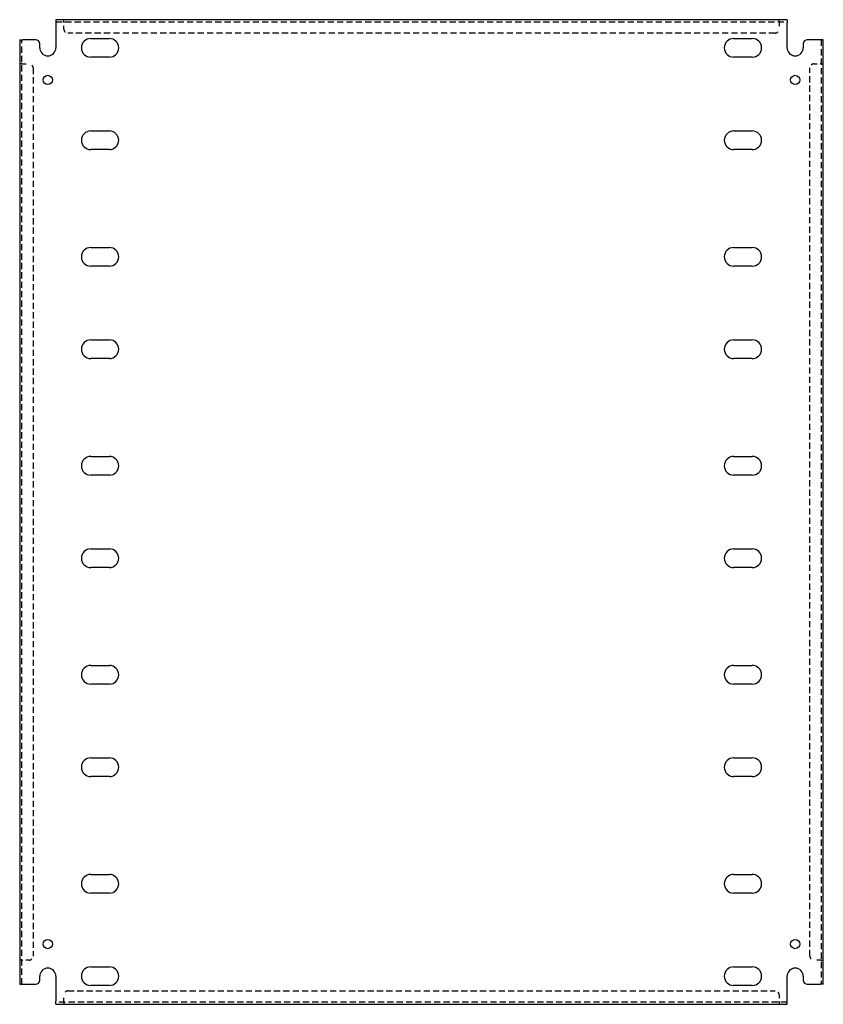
# Model space of a CAD drawing. Header units: inches. Extents: x 42.1 to 67.1, y 13.9 to 44.5.
import ezdxf

# ---------------------------------------------------------------- set-up
doc = ezdxf.new("R2010")
doc.units = ezdxf.units.IN
doc.header["$MEASUREMENT"] = 0
doc.linetypes.add('DASHED_SPACE', pattern=[0.2067, 0.1654, -0.0413])
doc.layers.add('Hidden Edges(ANSI)', color=7, linetype='DASHED_SPACE', lineweight=25)
doc.layers.add('Visible Edges(ANSI)', color=7, linetype='Continuous', lineweight=25)

msp = doc.modelspace()

# ---------------------------------------------------------------- linework, layer by layer
at = {"layer": 'Hidden Edges(ANSI)', "ltscale": 1.158557}
for p, q in [((43.196, 44.478), (65.946, 44.478)), ((65.946, 13.989), (43.196, 13.989))]:
    msp.add_line(p, q, dxfattribs=at)
at = {"layer": 'Hidden Edges(ANSI)', "ltscale": 0.129419}
for p, q in [((43.446, 44.478), (43.446, 44.546)), ((43.446, 44.478), (43.446, 44.546)), ((65.696, 44.478), (65.696, 44.546)), ((65.696, 44.478), (65.696, 44.546)), ((42.139, 43.172), (42.071, 43.172)), ((42.139, 43.171), (42.071, 43.171)), ((67.003, 43.172), (67.071, 43.172)), ((67.003, 43.171), (67.071, 43.171)), ((42.139, 15.296), (42.071, 15.296)), ((42.139, 15.296), (42.071, 15.296)), ((67.003, 15.296), (67.071, 15.296)), ((67.003, 15.296), (67.071, 15.296)), ((43.446, 13.989), (43.446, 13.921)), ((43.446, 13.989), (43.446, 13.921)), ((65.696, 13.989), (65.696, 13.921)), ((65.696, 13.989), (65.696, 13.921))]:
    msp.add_line(p, q, dxfattribs=at)
at = {"layer": 'Hidden Edges(ANSI)', "ltscale": 0.092649}
for p, q in [((43.446, 44.478), (43.446, 44.447)), ((65.696, 44.478), (65.696, 44.447)), ((42.139, 43.171), (42.17, 43.171)), ((67.003, 43.171), (66.972, 43.171)), ((42.139, 15.296), (42.17, 15.296)), ((67.003, 15.296), (66.972, 15.296)), ((43.446, 13.989), (43.446, 14.02)), ((65.696, 13.989), (65.696, 14.02))]:
    msp.add_line(p, q, dxfattribs=at)
at = {"layer": 'Hidden Edges(ANSI)', "ltscale": 0.369411}
for p, q in [((43.446, 44.253), (43.446, 44.447)), ((65.696, 44.447), (65.696, 44.253)), ((42.17, 43.171), (42.364, 43.171)), ((66.778, 43.171), (66.972, 43.171)), ((42.364, 15.296), (42.17, 15.296)), ((66.972, 15.296), (66.778, 15.296)), ((43.446, 14.02), (43.446, 14.214)), ((65.696, 14.214), (65.696, 14.02))]:
    msp.add_line(p, q, dxfattribs=at)
at = {"layer": 'Hidden Edges(ANSI)', "ltscale": 1.156896}
for p, q in [((65.571, 44.128), (43.571, 44.128)), ((43.571, 14.339), (65.571, 14.339))]:
    msp.add_line(p, q, dxfattribs=at)
at = {"layer": 'Hidden Edges(ANSI)', "ltscale": 1.16487}
for p, q in [((42.139, 14.546), (42.139, 43.921)), ((67.003, 43.921), (67.003, 14.546))]:
    msp.add_line(p, q, dxfattribs=at)
at = {"layer": 'Hidden Edges(ANSI)', "ltscale": 1.162155}
for p, q in [((42.489, 43.046), (42.489, 15.421)), ((66.653, 15.421), (66.653, 43.046))]:
    msp.add_line(p, q, dxfattribs=at)
at = {"layer": 'Hidden Edges(ANSI)', "ltscale": 0.373886}
for centre, start, end in [((43.571, 44.253), 180, 270), ((65.571, 44.253), 270, 0), ((42.364, 43.046), 0, 90), ((66.778, 43.046), 90, 180), ((42.364, 15.421), 270, 0), ((66.778, 15.421), 180, 270), ((43.571, 14.214), 90, 180), ((65.571, 14.214), 0, 90)]:
    msp.add_arc(centre, 0.125, start, end, dxfattribs=at)
at = {"layer": 'Visible Edges(ANSI)'}
for p, q in [((65.946, 44.546), (43.196, 44.546)), ((43.196, 44.546), (43.196, 44.447)), ((43.196, 44.447), (43.196, 43.671)), ((65.946, 44.546), (65.946, 44.447)), ((65.946, 43.671), (65.946, 44.447)), ((42.071, 43.921), (42.17, 43.921)), ((42.071, 43.921), (42.071, 14.546)), ((42.571, 43.921), (42.17, 43.921)), ((42.696, 43.671), (42.696, 43.796)), ((44.28, 43.961), (44.862, 43.961)), ((64.28, 43.961), (64.862, 43.961)), ((66.446, 43.796), (66.446, 43.671)), ((66.972, 43.921), (66.571, 43.921)), ((67.071, 43.921), (66.972, 43.921)), ((67.071, 14.546), (67.071, 43.921)), ((44.862, 43.381), (44.28, 43.381)), ((64.862, 43.381), (64.28, 43.381)), ((44.28, 41.086), (44.862, 41.086)), ((64.28, 41.086), (64.862, 41.086)), ((44.862, 40.506), (44.28, 40.506)), ((64.862, 40.506), (64.28, 40.506)), ((44.28, 37.461), (44.862, 37.461)), ((64.28, 37.461), (64.862, 37.461)), ((44.862, 36.881), (44.28, 36.881)), ((64.862, 36.881), (64.28, 36.881)), ((44.28, 34.586), (44.862, 34.586)), ((64.28, 34.586), (64.862, 34.586)), ((44.862, 34.006), (44.28, 34.006)), ((64.862, 34.006), (64.28, 34.006)), ((44.28, 30.961), (44.862, 30.961)), ((64.28, 30.961), (64.862, 30.961)), ((44.862, 30.381), (44.28, 30.381)), ((64.862, 30.381), (64.28, 30.381)), ((44.28, 28.086), (44.862, 28.086)), ((64.28, 28.086), (64.862, 28.086)), ((44.862, 27.506), (44.28, 27.506)), ((64.862, 27.506), (64.28, 27.506)), ((44.28, 24.461), (44.862, 24.461)), ((64.28, 24.461), (64.862, 24.461)), ((44.862, 23.881), (44.28, 23.881)), ((64.862, 23.881), (64.28, 23.881)), ((44.28, 21.586), (44.862, 21.586)), ((64.28, 21.586), (64.862, 21.586)), ((44.862, 21.006), (44.28, 21.006)), ((64.862, 21.006), (64.28, 21.006)), ((44.28, 17.961), (44.862, 17.961)), ((64.28, 17.961), (64.862, 17.961)), ((44.862, 17.381), (44.28, 17.381)), ((64.862, 17.381), (64.28, 17.381)), ((44.28, 15.086), (44.862, 15.086)), ((64.28, 15.086), (64.862, 15.086)), ((42.696, 14.671), (42.696, 14.796)), ((43.196, 14.796), (43.196, 14.02)), ((65.946, 14.02), (65.946, 14.796)), ((66.446, 14.796), (66.446, 14.671)), ((42.071, 14.546), (42.17, 14.546)), ((42.17, 14.546), (42.571, 14.546)), ((44.862, 14.506), (44.28, 14.506)), ((64.862, 14.506), (64.28, 14.506)), ((66.571, 14.546), (66.972, 14.546)), ((67.071, 14.546), (66.972, 14.546)), ((43.196, 13.921), (43.196, 14.02)), ((43.196, 13.921), (65.946, 13.921)), ((65.946, 13.921), (65.946, 14.02))]:
    msp.add_line(p, q, dxfattribs=at)
for centre in [(42.946, 42.671), (66.196, 42.671), (42.946, 15.796), (66.196, 15.796)]:
    msp.add_circle(centre, 0.145, dxfattribs=at)
for centre, radius, start, end in [((42.571, 43.796), 0.125, 0, 90), ((44.28, 43.671), 0.29, 90, 270), ((44.862, 43.671), 0.29, 270, 90), ((64.28, 43.671), 0.29, 90, 270), ((64.862, 43.671), 0.29, 270, 90), ((66.571, 43.796), 0.125, 90, 180), ((42.946, 43.671), 0.25, 180, 0), ((66.196, 43.671), 0.25, 180, 0), ((44.28, 40.796), 0.29, 90, 270), ((44.862, 40.796), 0.29, 270, 90), ((64.28, 40.796), 0.29, 90, 270), ((64.862, 40.796), 0.29, 270, 90), ((44.28, 37.171), 0.29, 90, 270), ((44.862, 37.171), 0.29, 270, 90), ((64.28, 37.171), 0.29, 90, 270), ((64.862, 37.171), 0.29, 270, 90), ((44.28, 34.296), 0.29, 90, 270), ((44.862, 34.296), 0.29, 270, 90), ((64.28, 34.296), 0.29, 90, 270), ((64.862, 34.296), 0.29, 270, 90), ((44.28, 30.671), 0.29, 90, 270), ((44.862, 30.671), 0.29, 270, 90), ((64.28, 30.671), 0.29, 90, 270), ((64.862, 30.671), 0.29, 270, 90), ((44.28, 27.796), 0.29, 90, 270), ((44.862, 27.796), 0.29, 270, 90), ((64.28, 27.796), 0.29, 90, 270), ((64.862, 27.796), 0.29, 270, 90), ((44.28, 24.171), 0.29, 90, 270), ((44.862, 24.171), 0.29, 270, 90), ((64.28, 24.171), 0.29, 90, 270), ((64.862, 24.171), 0.29, 270, 90), ((44.28, 21.296), 0.29, 90, 270), ((44.862, 21.296), 0.29, 270, 90), ((64.28, 21.296), 0.29, 90, 270), ((64.862, 21.296), 0.29, 270, 90), ((44.28, 17.671), 0.29, 90, 270), ((44.862, 17.671), 0.29, 270, 90), ((64.28, 17.671), 0.29, 90, 270), ((64.862, 17.671), 0.29, 270, 90), ((42.946, 14.796), 0.25, 0, 180), ((44.28, 14.796), 0.29, 90, 270), ((44.862, 14.796), 0.29, 270, 90), ((64.28, 14.796), 0.29, 90, 270), ((64.862, 14.796), 0.29, 270, 90), ((66.196, 14.796), 0.25, 0, 180), ((42.571, 14.671), 0.125, 270, 0), ((66.571, 14.671), 0.125, 180, 270)]:
    msp.add_arc(centre, radius, start, end, dxfattribs=at)

doc.saveas('drawing.dxf')
